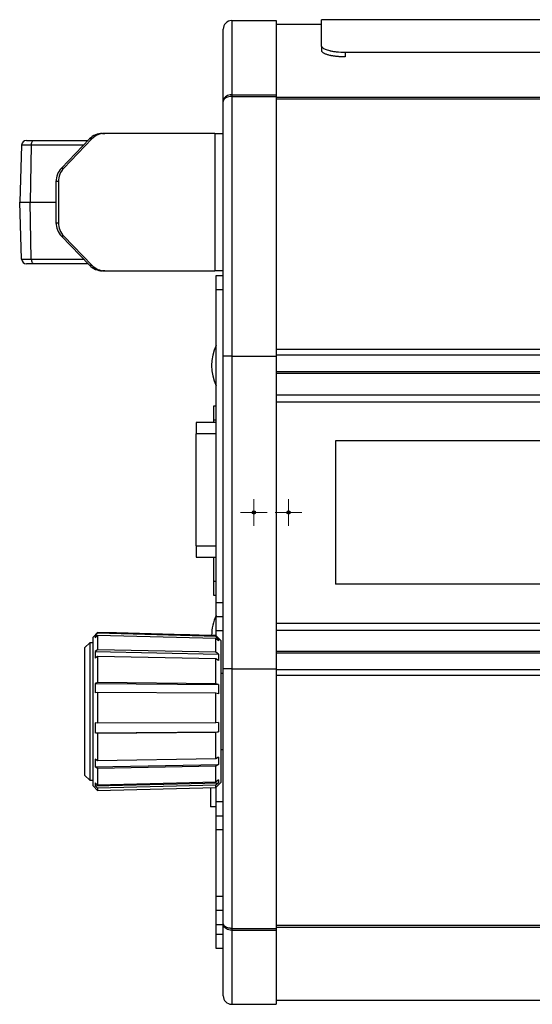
# Model space of a CAD drawing. Header units: millimetres. Extents: x 87 to 346, y 25 to 261.
# Tile 7 of 12: x 261 to 283, y 184 to 225. Entities that reach past the tile are written whole.
import ezdxf

# ---------------------------------------------------------------- set-up
doc = ezdxf.new("R2010")
doc.units = ezdxf.units.MM

# ---------------------------------------------------------------- blocks, each defined once
blk = doc.blocks.new('SW_CENTERMARKSYMBOL_0')
at = {"color": 0, "linetype": 'Continuous', "lineweight": 18}
for p, q in [((0, 0.5), (0, 0.563)), ((0, 0), (0, 0.5)), ((-0.5, 0), (-0.563, 0)), ((0, 0), (-0.5, 0)), ((0, 0), (0, -0.5)), ((0, 0), (0.5, 0)), ((0.5, 0), (0.563, 0)), ((0, -0.5), (0, -0.563))]:
    blk.add_line(p, q, dxfattribs=at)
blk = doc.blocks.new('SW_CENTERMARKSYMBOL_8')
at = {"color": 0, "linetype": 'Continuous', "lineweight": 18}
for p, q in [((0, 0.5), (0, 0.563)), ((0, 0), (0, 0.5)), ((-0.5, 0), (-0.563, 0)), ((0, 0), (-0.5, 0)), ((0, 0), (0, -0.5)), ((0, 0), (0.5, 0)), ((0.5, 0), (0.563, 0)), ((0, -0.5), (0, -0.563))]:
    blk.add_line(p, q, dxfattribs=at)

msp = doc.modelspace()

# ---------------------------------------------------------------- linework, layer by layer
at = {"color": 7, "linetype": 'Continuous', "lineweight": 25}
for p, q in [((274.077, 224.133), (274.077, 225.256)), ((284.067, 225.256), (274.077, 225.256)), ((269.917, 221.798), (269.917, 224.856)), ((270.277, 225.216), (270.277, 222.089)), ((270.277, 225.216), (272.157, 225.216)), ((272.157, 225.216), (272.157, 222.089)), ((274.077, 225.056), (272.157, 225.056)), ((274.077, 224.133), (274.077, 223.944)), ((275.077, 223.87), (275.077, 223.683)), ((303.477, 223.87), (275.077, 223.87)), ((270.277, 222.089), (270.277, 222.012)), ((270.277, 222.089), (272.157, 222.089)), ((270.277, 222.012), (270.277, 211.056)), ((270.277, 222.012), (272.157, 222.012)), ((272.157, 222.089), (272.157, 222.012)), ((272.157, 222.012), (272.157, 211.056)), ((269.917, 211.056), (269.917, 221.798)), ((264.814, 220.456), (264.918, 220.456)), ((269.561, 220.456), (264.918, 220.456)), ((269.561, 220.456), (269.561, 214.656)), ((269.561, 220.456), (269.917, 220.456)), ((261.401, 219.963), (261.317, 217.556)), ((261.808, 219.963), (261.401, 219.963)), ((261.601, 220.156), (261.919, 220.156)), ((261.808, 219.963), (261.762, 217.556)), ((261.919, 220.156), (264.204, 220.156)), ((263.078, 218.99), (264.268, 220.222)), ((264.371, 220.222), (263.182, 218.99)), ((264.371, 220.222), (264.268, 220.222)), ((263.078, 218.99), (263.182, 218.99)), ((262.956, 218.425), (262.852, 218.425)), ((262.852, 218.425), (262.852, 216.687)), ((262.956, 218.425), (262.956, 216.687)), ((261.317, 217.556), (261.762, 217.556)), ((261.401, 215.149), (261.317, 217.556)), ((261.762, 217.556), (262.852, 217.556)), ((261.808, 215.149), (261.762, 217.556)), ((262.852, 216.687), (262.956, 216.687)), ((263.182, 216.122), (263.078, 216.122)), ((264.268, 214.89), (263.078, 216.122)), ((263.182, 216.122), (264.371, 214.89)), ((261.401, 215.149), (261.808, 215.149)), ((261.919, 214.956), (261.601, 214.956)), ((264.204, 214.956), (261.919, 214.956)), ((264.268, 214.89), (264.371, 214.89)), ((264.918, 214.656), (264.814, 214.656)), ((264.918, 214.656), (269.561, 214.656)), ((269.917, 214.656), (269.561, 214.656)), ((269.617, 213.856), (269.617, 214.456)), ((269.617, 214.456), (269.917, 214.456)), ((269.917, 213.856), (269.617, 213.856)), ((269.617, 200.656), (269.617, 213.856)), ((270.277, 211.056), (269.917, 211.056)), ((269.917, 197.856), (269.917, 211.056)), ((270.277, 211.056), (272.157, 211.056)), ((270.277, 211.056), (270.277, 197.856)), ((272.157, 211.056), (272.157, 197.856)), ((272.157, 209.422), (301.205, 209.422)), ((269.517, 208.356), (269.517, 208.956)), ((269.517, 208.956), (269.617, 208.956)), ((269.617, 208.252), (268.777, 208.252)), ((268.777, 208.252), (268.777, 207.772)), ((269.517, 208.252), (269.517, 208.356)), ((269.617, 208.356), (269.517, 208.356)), ((269.617, 207.772), (268.777, 207.772)), ((268.777, 203.052), (268.777, 207.772)), ((297.008, 207.486), (274.666, 207.486)), ((274.666, 207.486), (274.666, 201.426)), ((268.777, 203.052), (269.617, 203.052)), ((268.777, 203.052), (268.777, 202.572)), ((268.777, 202.572), (269.617, 202.572)), ((269.517, 201.556), (269.517, 202.572)), ((269.517, 201.556), (269.617, 201.556)), ((269.517, 200.956), (269.517, 201.556)), ((297.008, 201.426), (274.666, 201.426)), ((269.617, 200.956), (269.517, 200.956)), ((269.617, 200.656), (269.917, 200.656)), ((269.617, 200.056), (269.617, 200.656)), ((269.917, 200.056), (269.617, 200.056)), ((269.617, 199.456), (269.617, 200.056)), ((272.157, 199.49), (301.205, 199.49)), ((264.612, 199.392), (264.417, 199.197)), ((264.417, 196.204), (264.417, 199.197)), ((264.612, 199.355), (264.514, 199.259)), ((264.612, 199.262), (264.514, 199.168)), ((264.514, 199.259), (264.514, 199.168)), ((264.514, 199.259), (264.606, 199.256)), ((265.33, 199.373), (264.612, 199.392)), ((264.612, 199.392), (264.612, 199.355)), ((269.612, 199.226), (264.612, 199.355)), ((264.612, 199.262), (264.612, 198.665)), ((269.612, 199.136), (264.612, 199.262)), ((268.328, 199.295), (265.905, 199.358)), ((269.612, 199.261), (268.906, 199.28)), ((269.817, 199.056), (269.612, 199.261)), ((269.612, 199.226), (269.612, 199.261)), ((269.714, 199.124), (269.612, 199.226)), ((269.612, 198.563), (269.612, 199.136)), ((269.714, 199.038), (269.612, 199.136)), ((269.917, 199.456), (269.617, 199.456)), ((269.617, 199.256), (269.617, 199.456)), ((269.622, 199.126), (269.714, 199.124)), ((269.714, 199.124), (269.714, 199.038)), ((264.277, 198.956), (264.077, 198.756)), ((264.077, 196.183), (264.077, 198.756)), ((264.417, 198.956), (264.277, 198.956)), ((264.277, 198.956), (264.277, 196.192)), ((264.612, 198.665), (264.514, 198.589)), ((269.612, 198.563), (264.612, 198.665)), ((269.817, 199.056), (269.817, 196.197)), ((264.514, 198.589), (264.514, 198.304)), ((264.514, 198.589), (269.714, 198.482)), ((264.612, 198.371), (264.514, 198.304)), ((264.612, 198.371), (264.612, 197.276)), ((269.612, 198.28), (264.612, 198.371)), ((269.714, 198.482), (269.612, 198.563)), ((269.612, 197.228), (269.612, 198.28)), ((269.714, 198.209), (269.612, 198.28)), ((269.714, 198.482), (269.714, 198.209)), ((269.917, 187.113), (269.917, 197.856)), ((270.277, 197.856), (269.917, 197.856)), ((270.277, 197.856), (272.157, 197.856)), ((270.277, 197.856), (270.277, 186.9)), ((272.157, 197.856), (272.157, 186.9)), ((269.917, 197.656), (269.817, 197.656)), ((264.612, 197.276), (264.514, 197.24)), ((264.514, 197.24), (264.514, 196.837)), ((264.514, 197.24), (269.714, 197.19)), ((269.612, 197.228), (264.612, 197.276)), ((269.714, 197.19), (269.612, 197.228)), ((269.714, 197.19), (269.714, 196.804)), ((264.612, 196.86), (264.514, 196.837)), ((264.612, 196.86), (264.612, 195.56)), ((269.612, 196.829), (264.612, 196.86)), ((269.612, 195.579), (269.612, 196.829)), ((269.714, 196.804), (269.612, 196.829)), ((264.077, 193.356), (264.077, 196.183)), ((264.277, 196.192), (264.277, 193.156)), ((264.417, 192.914), (264.417, 196.204)), ((269.817, 196.197), (269.817, 193.056)), ((264.612, 195.56), (264.514, 195.574)), ((264.514, 195.574), (264.514, 195.16)), ((269.612, 195.579), (264.612, 195.56)), ((269.714, 195.594), (269.612, 195.579)), ((269.714, 195.594), (269.714, 195.198)), ((264.514, 195.16), (269.714, 195.198)), ((264.612, 195.133), (264.514, 195.16)), ((269.612, 195.17), (264.612, 195.133)), ((264.612, 195.133), (264.612, 193.977)), ((269.714, 195.198), (269.612, 195.17)), ((269.612, 194.058), (269.612, 195.17)), ((269.714, 194.122), (269.612, 194.058)), ((269.714, 194.122), (269.714, 193.822)), ((269.817, 194.456), (269.917, 194.456)), ((264.612, 193.977), (264.514, 194.037)), ((264.514, 194.037), (264.514, 193.724)), ((264.514, 193.724), (269.714, 193.822)), ((264.612, 193.654), (264.514, 193.724)), ((269.612, 194.058), (264.612, 193.977)), ((269.612, 193.748), (264.612, 193.654)), ((269.714, 193.822), (269.612, 193.748)), ((269.612, 193.072), (269.612, 193.748)), ((264.077, 193.356), (264.277, 193.156)), ((264.612, 193.654), (264.612, 192.951)), ((264.277, 193.156), (264.417, 193.156)), ((264.417, 192.914), (264.612, 192.72)), ((264.514, 192.913), (269.714, 193.045)), ((264.612, 192.951), (264.514, 193.041)), ((264.514, 193.041), (264.514, 192.913)), ((264.612, 192.818), (264.514, 192.913)), ((269.612, 193.072), (264.612, 192.951)), ((269.612, 192.945), (264.612, 192.818)), ((264.612, 192.72), (269.612, 192.85)), ((269.377, 192.844), (269.377, 192.036)), ((269.714, 193.168), (269.612, 193.072)), ((269.612, 192.85), (269.817, 193.056)), ((269.714, 193.045), (269.612, 192.945)), ((269.612, 192.85), (269.612, 192.945)), ((269.617, 192.256), (269.617, 192.856)), ((269.714, 193.168), (269.714, 193.045)), ((264.612, 192.818), (264.612, 192.72)), ((269.617, 192.036), (269.377, 192.036)), ((269.617, 192.256), (269.917, 192.256)), ((269.617, 191.656), (269.617, 192.256)), ((269.617, 191.656), (269.917, 191.656)), ((269.617, 191.056), (269.617, 191.656)), ((269.917, 191.056), (269.617, 191.056)), ((269.617, 188.256), (269.617, 191.056)), ((269.617, 188.256), (269.917, 188.256)), ((269.617, 187.656), (269.617, 188.256)), ((269.917, 187.656), (269.617, 187.656)), ((269.617, 187.056), (269.617, 187.656)), ((269.917, 187.056), (269.617, 187.056)), ((269.617, 186.656), (269.617, 187.056)), ((269.917, 184.056), (269.917, 187.113)), ((269.617, 186.656), (269.917, 186.656)), ((269.617, 186.056), (269.617, 186.656)), ((270.277, 186.9), (272.157, 186.9)), ((270.277, 186.9), (270.277, 186.822)), ((270.277, 186.822), (272.157, 186.822)), ((270.277, 186.822), (270.277, 183.696)), ((272.157, 186.9), (272.157, 186.822)), ((272.157, 186.822), (272.157, 183.696)), ((269.917, 186.056), (269.617, 186.056)), ((270.277, 183.696), (272.157, 183.696)), ((335.997, 183.856), (272.157, 183.856))]:
    msp.add_line(p, q, dxfattribs=at)
at = {"color": 1, "linetype": 'Continuous', "lineweight": 25}
for p, q in [((303.477, 221.973), (272.157, 221.973)), ((303.477, 221.896), (272.157, 221.896)), ((264.018, 219.963), (261.808, 219.963)), ((261.808, 215.149), (264.018, 215.149)), ((303.385, 211.33), (272.157, 211.33)), ((303.014, 211.095), (272.157, 211.095)), ((302.113, 210.391), (272.157, 210.391)), ((302.039, 210.324), (272.157, 210.324)), ((272.157, 209.122), (300.978, 209.122)), ((272.157, 199.79), (300.978, 199.79)), ((302.043, 198.584), (272.157, 198.584)), ((302.112, 198.521), (272.157, 198.521)), ((303.014, 197.816), (272.157, 197.816)), ((303.385, 197.581), (272.157, 197.581)), ((335.997, 187.016), (272.157, 187.016)), ((335.997, 186.938), (272.157, 186.938))]:
    msp.add_line(p, q, dxfattribs=at)
at = {"color": 7, "linetype": 'Continuous', "lineweight": 25, "flags": 128}
for points in [[(261.808, 219.963), (261.811, 220.001), (261.818, 220.037), (261.828, 220.071), (261.842, 220.1), (261.859, 220.124), (261.878, 220.141), (261.898, 220.152), (261.919, 220.156)], [(261.808, 215.149), (261.811, 215.111), (261.818, 215.075), (261.828, 215.041), (261.842, 215.012), (261.859, 214.988), (261.878, 214.97), (261.898, 214.96), (261.919, 214.956)]]:
    msp.add_lwpolyline(points, dxfattribs=at)
at = {"color": 7, "linetype": 'Continuous', "lineweight": 25}
for centre, radius in [((271.217, 204.456), 0.069), ((271.217, 204.456), 0.063), ((272.677, 204.456), 0.069), ((272.677, 204.456), 0.063), ((271.217, 204.456), 0.00929), ((271.217, 204.456), 0.00322), ((272.677, 204.456), 0.00929), ((272.677, 204.456), 0.00322)]:
    msp.add_circle(centre, radius, dxfattribs=at)
for centre, radius, start, end in [((270.277, 224.856), 0.36, 90, 180), ((264.817, 219.696), 0.76, 90.1807, 136.2409), ((264.92, 219.696), 0.76, 90.1808, 136.2409), ((261.601, 219.956), 0.2, 90, 178), ((263.666, 218.427), 0.814, 136.2243, 180.1631), ((263.77, 218.427), 0.814, 136.2243, 180.1631), ((263.666, 216.685), 0.814, 179.8369, 223.7758), ((263.77, 216.685), 0.814, 179.8369, 223.7758), ((261.601, 215.156), 0.2, 182, 270), ((264.817, 215.416), 0.76, 223.7591, 269.8192), ((264.92, 215.416), 0.76, 223.7592, 269.8191), ((271.427, 210.656), 2, 154.8493, 205.1507), ((271.427, 199.256), 2, 154.8493, 179.7077), ((270.277, 184.056), 0.36, 180, 270)]:
    msp.add_arc(centre, radius, start, end, dxfattribs=at)
for points, knots in [([(275.077, 223.87), (274.939, 223.873), (274.816, 223.88), (274.651, 223.897), (274.6, 223.904), (274.528, 223.915), (274.505, 223.919), (274.472, 223.926), (274.461, 223.928), (274.445, 223.931), (274.44, 223.933), (274.432, 223.934), (274.429, 223.935), (274.425, 223.936), (274.424, 223.936), (274.422, 223.937), (274.421, 223.937), (274.42, 223.937), (274.42, 223.937), (274.419, 223.937), (274.419, 223.937), (274.206, 223.988), (274.092, 224.054), (274.077, 224.133)], [0, 0, 0, 0, 0.25, 0.25, 0.375, 0.375, 0.4375, 0.4375, 0.46875, 0.46875, 0.484375, 0.484375, 0.492188, 0.492188, 0.496094, 0.496094, 0.498047, 0.498047, 0.499023, 0.499023, 0.5, 0.5, 1, 1, 1, 1]), ([(275.077, 223.683), (275.054, 223.684), (275.01, 223.685), (274.945, 223.687), (274.882, 223.691), (274.821, 223.695), (274.763, 223.699), (274.706, 223.704), (274.653, 223.71), (274.601, 223.717), (274.552, 223.724), (274.505, 223.732), (274.461, 223.741), (274.409, 223.752), (274.352, 223.767), (274.291, 223.785), (274.238, 223.805), (274.193, 223.825), (274.154, 223.847), (274.123, 223.87), (274.1, 223.894), (274.084, 223.919), (274.079, 223.935), (274.077, 223.944)], [0, 0, 0, 0, 0.048971, 0.096396, 0.142327, 0.186819, 0.229934, 0.271739, 0.312307, 0.35172, 0.390067, 0.427441, 0.463948, 0.499698, 0.559809, 0.617426, 0.67307, 0.727322, 0.780805, 0.834171, 0.888074, 0.943152, 1, 1, 1, 1]), ([(270.277, 222.089), (270.237, 222.086), (270.158, 222.08), (270.052, 222.032), (269.97, 221.961), (269.926, 221.879), (269.917, 221.823), (269.917, 221.799), (269.917, 221.798)], [0, 0, 0, 0, 0.210023, 0.418962, 0.628736, 0.842238, 0.995953, 1, 1, 1, 1]), ([(270.277, 222.012), (270.237, 222.01), (270.158, 222.005), (270.052, 221.97), (269.97, 221.918), (269.926, 221.858), (269.917, 221.816), (269.917, 221.799), (269.917, 221.798)], [0, 0, 0, 0, 0.210024, 0.418961, 0.628738, 0.842239, 0.995953, 1, 1, 1, 1]), ([(265.905, 199.358), (265.902, 199.358), (265.887, 199.359), (265.826, 199.359), (265.729, 199.359), (265.618, 199.361), (265.506, 199.365), (265.41, 199.37), (265.348, 199.373), (265.332, 199.373), (265.33, 199.373)], [0, 0, 0, 0, 0.02897, 0.185653, 0.342563, 0.499075, 0.655128, 0.81154, 0.968803, 1, 1, 1, 1]), ([(268.906, 199.279), (268.903, 199.28), (268.886, 199.28), (268.824, 199.28), (268.727, 199.28), (268.615, 199.282), (268.504, 199.286), (268.408, 199.291), (268.346, 199.295), (268.331, 199.295), (268.328, 199.295)], [0, 0, 0, 0, 0.037886, 0.192812, 0.347971, 0.502701, 0.656961, 0.811607, 0.967132, 1, 1, 1, 1]), ([(270.277, 186.9), (270.253, 186.9), (270.23, 186.901), (270.184, 186.906), (270.161, 186.911), (270.117, 186.921), (270.096, 186.928), (270.057, 186.943), (270.039, 186.953), (269.989, 186.982), (269.962, 187.006), (269.926, 187.057), (269.917, 187.086), (269.917, 187.113)], [0, 0, 0, 0, 0.125, 0.125, 0.25, 0.25, 0.375, 0.375, 0.5, 0.5, 0.75, 0.75, 1, 1, 1, 1]), ([(270.277, 186.822), (270.237, 186.826), (270.158, 186.832), (270.052, 186.88), (269.97, 186.951), (269.926, 187.033), (269.917, 187.089), (269.917, 187.113), (269.917, 187.113)], [0, 0, 0, 0, 0.210023, 0.418963, 0.628737, 0.842237, 0.995952, 1, 1, 1, 1])]:
    msp.add_open_spline(points, degree=3, knots=knots, dxfattribs=at)

# ---------------------------------------------------------------- block references
at = {"color": 7, "linetype": 'Continuous', "lineweight": 18}
for name, p in [('SW_CENTERMARKSYMBOL_0', (271.217, 204.456)), ('SW_CENTERMARKSYMBOL_8', (272.677, 204.456))]:
    msp.add_blockref(name, p, dxfattribs=at)

doc.saveas('drawing.dxf')
